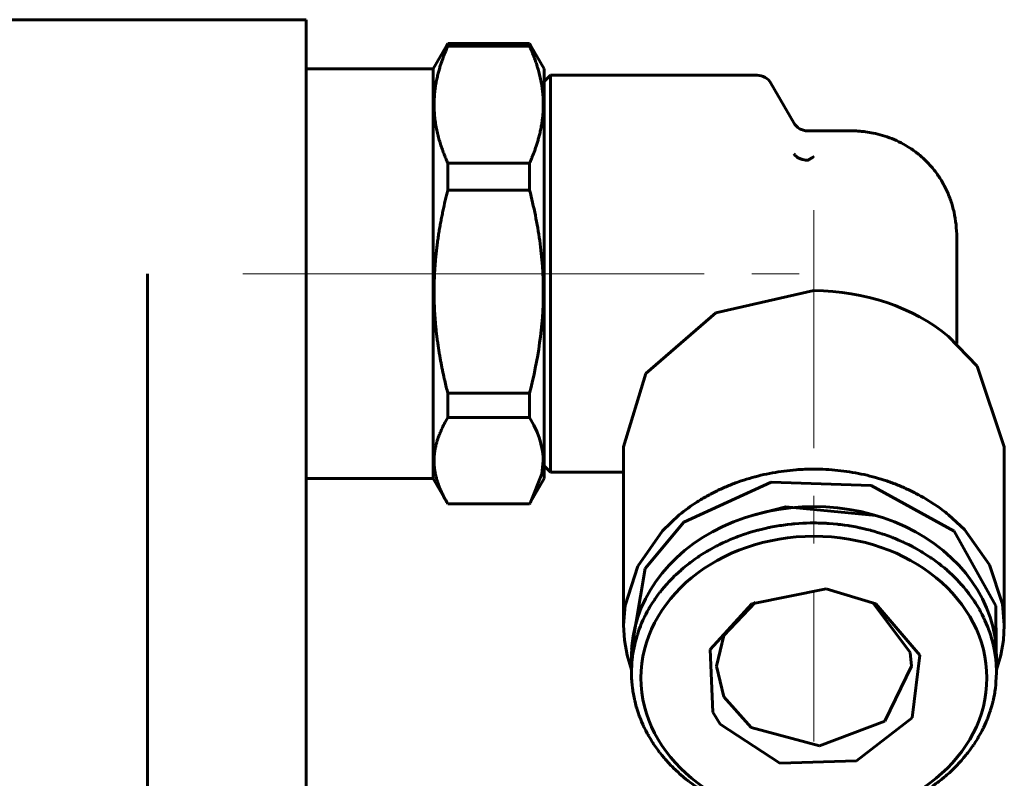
# Model space of a CAD drawing. Header units: millimetres. Extents: x -66 to 68, y -119 to 119.
# Tile 6 of 14: x 28 to 59, y 24 to 48. Entities that reach past the tile are written whole.
import ezdxf

# ---------------------------------------------------------------- set-up
doc = ezdxf.new("R2010")
doc.units = ezdxf.units.MM
doc.linetypes.add('K5LT_AXLED', pattern=[12, 7.5, -1.5, 1.5, -1.5])
doc.linetypes.add('K5LT_BASIC', pattern=[0])
doc.layers.add('Системный слой (1)', color=7, linetype='Continuous', true_color=0x6c6c6c)

# ---------------------------------------------------------------- blocks, each defined once
blk = doc.blocks.new('U0')
at = {"layer": 'Системный слой (1)', "color": 143, "linetype": 'K5LT_BASIC', "lineweight": 60, "true_color": 0x33acca}
for p, q in [((52.112, 32.409), (51.053, 32.137)), ((54.947, 32.137), (52.112, 32.409))]:
    blk.add_line(p, q, dxfattribs=at)
blk = doc.blocks.new('U1')
at = {"layer": 'Системный слой (1)', "color": 143, "linetype": 'K5LT_BASIC', "lineweight": 60, "true_color": 0x33acca}
for p, q in [((44.172, 34.977), (44.038, 35.216)), ((44.276, 34.756), (44.172, 34.977)), ((44.32, 34.645), (44.276, 34.756)), ((44.341, 34.59), (44.32, 34.645)), ((44.35, 34.562), (44.341, 34.59)), ((44.355, 34.548), (44.35, 34.562)), ((44.375, 34.485), (44.355, 34.548)), ((44.448, 34.163), (44.375, 34.485)), ((44.466, 34.002), (44.448, 34.163)), ((44.429, 33.45), (44.471, 33.861)), ((44.47, 33.921), (44.466, 34.002)), ((44.471, 33.881), (44.47, 33.921)), ((44.471, 33.861), (44.471, 33.881)), ((44.083, 32.577), (44.429, 33.45)), ((44.038, 32.502), (44.053, 32.527)), ((44.053, 32.527), (44.068, 32.552)), ((44.068, 32.552), (44.083, 32.577))]:
    blk.add_line(p, q, dxfattribs=at)
blk = doc.blocks.new('U2')
at = {"layer": 'Системный слой (1)', "color": 143, "linetype": 'K5LT_BASIC', "lineweight": 60, "true_color": 0x33acca}
for p, q in [((51.114, 31.638), (51.229, 31.67)), ((51.229, 31.67), (51.237, 31.672)), ((51.237, 31.672), (51.251, 31.676)), ((51.251, 31.676), (51.281, 31.683)), ((51.281, 31.683), (51.34, 31.698)), ((51.34, 31.698), (51.459, 31.727)), ((51.459, 31.727), (51.576, 31.752)), ((51.576, 31.752), (51.584, 31.754)), ((51.584, 31.754), (51.599, 31.757)), ((51.599, 31.757), (51.629, 31.763)), ((51.629, 31.763), (51.689, 31.775)), ((51.689, 31.775), (51.81, 31.797)), ((51.81, 31.797), (51.929, 31.816)), ((51.929, 31.816), (51.937, 31.818)), ((51.937, 31.818), (51.952, 31.82)), ((51.952, 31.82), (51.982, 31.824)), ((51.982, 31.824), (52.044, 31.833)), ((52.044, 31.833), (52.166, 31.849)), ((52.166, 31.849), (52.286, 31.862)), ((52.286, 31.862), (52.294, 31.863)), ((52.294, 31.863), (52.309, 31.865)), ((52.309, 31.865), (52.34, 31.868)), ((52.34, 31.868), (52.401, 31.873)), ((52.401, 31.873), (52.525, 31.883)), ((52.525, 31.883), (52.646, 31.89)), ((52.646, 31.89), (52.653, 31.89)), ((52.653, 31.89), (52.669, 31.891)), ((52.669, 31.891), (52.7, 31.892)), ((52.7, 31.892), (52.761, 31.895)), ((52.761, 31.895), (52.885, 31.898)), ((52.885, 31.898), (53, 31.899)), ((53, 31.899), (53.002, 31.899)), ((53.002, 31.899), (53.004, 31.899)), ((53.004, 31.899), (53.009, 31.899)), ((53.009, 31.899), (53.018, 31.899)), ((53.018, 31.899), (53.037, 31.899)), ((53.037, 31.899), (53.074, 31.898)), ((53.074, 31.898), (53.149, 31.897)), ((53.149, 31.897), (53.299, 31.892)), ((53.299, 31.892), (53.365, 31.889)), ((53.365, 31.889), (53.373, 31.889)), ((53.373, 31.889), (53.388, 31.888)), ((53.388, 31.888), (53.419, 31.886)), ((53.419, 31.886), (53.481, 31.882)), ((53.481, 31.882), (53.605, 31.873)), ((53.605, 31.873), (53.725, 31.861)), ((53.725, 31.861), (53.732, 31.86)), ((53.732, 31.86), (53.748, 31.859)), ((53.748, 31.859), (53.778, 31.855)), ((53.778, 31.855), (53.84, 31.848)), ((53.84, 31.848), (53.962, 31.832)), ((53.962, 31.832), (54.081, 31.815)), ((54.081, 31.815), (54.089, 31.814)), ((54.089, 31.814), (54.104, 31.811)), ((54.104, 31.811), (54.135, 31.806)), ((54.135, 31.806), (54.195, 31.796)), ((54.195, 31.796), (54.317, 31.774)), ((54.317, 31.774), (54.434, 31.75)), ((54.434, 31.75), (54.441, 31.748)), ((54.441, 31.748), (54.456, 31.745)), ((54.456, 31.745), (54.486, 31.739)), ((54.486, 31.739), (54.546, 31.725)), ((54.546, 31.725), (54.665, 31.697)), ((54.665, 31.697), (54.781, 31.667)), ((54.781, 31.667), (54.788, 31.665)), ((54.788, 31.665), (54.803, 31.661)), ((54.803, 31.661), (54.832, 31.653)), ((54.832, 31.653), (54.891, 31.637)), ((50.283, 31.34), (50.338, 31.364)), ((50.338, 31.364), (50.448, 31.41)), ((50.448, 31.41), (50.558, 31.453)), ((50.558, 31.453), (50.565, 31.455)), ((50.565, 31.455), (50.579, 31.461)), ((50.579, 31.461), (50.607, 31.471)), ((50.607, 31.471), (50.663, 31.492)), ((50.663, 31.492), (50.777, 31.533)), ((50.777, 31.533), (50.889, 31.57)), ((50.889, 31.57), (50.896, 31.572)), ((50.896, 31.572), (50.911, 31.577)), ((50.911, 31.577), (50.94, 31.586)), ((50.94, 31.586), (50.998, 31.604)), ((50.998, 31.604), (51.114, 31.638)), ((54.891, 31.637), (55.008, 31.602)), ((55.008, 31.602), (55.121, 31.567)), ((55.121, 31.567), (55.128, 31.564)), ((55.128, 31.564), (55.142, 31.56)), ((55.142, 31.56), (55.171, 31.55)), ((55.171, 31.55), (55.228, 31.531)), ((55.228, 31.531), (55.342, 31.49)), ((55.342, 31.49), (55.452, 31.449)), ((55.452, 31.449), (55.459, 31.446)), ((55.459, 31.446), (55.473, 31.441)), ((55.473, 31.441), (55.501, 31.43)), ((55.501, 31.43), (55.557, 31.408)), ((55.557, 31.408), (55.667, 31.361)), ((55.667, 31.361), (55.774, 31.314)), ((49.669, 31.028), (49.72, 31.057)), ((49.72, 31.057), (49.822, 31.114)), ((49.822, 31.114), (49.924, 31.168)), ((49.924, 31.168), (49.931, 31.172)), ((49.931, 31.172), (49.944, 31.178)), ((49.944, 31.178), (49.97, 31.192)), ((49.97, 31.192), (50.023, 31.218)), ((50.023, 31.218), (50.13, 31.27)), ((50.13, 31.27), (50.235, 31.319)), ((50.235, 31.319), (50.242, 31.322)), ((50.242, 31.322), (50.256, 31.328)), ((50.256, 31.328), (50.283, 31.34)), ((55.774, 31.314), (55.781, 31.311)), ((55.781, 31.311), (55.794, 31.305)), ((55.794, 31.305), (55.821, 31.293)), ((55.821, 31.293), (55.875, 31.268)), ((55.875, 31.268), (55.982, 31.216)), ((55.982, 31.216), (56.085, 31.164)), ((56.085, 31.164), (56.091, 31.16)), ((56.091, 31.16), (56.104, 31.153)), ((56.104, 31.153), (56.13, 31.14)), ((56.13, 31.14), (56.182, 31.112)), ((56.182, 31.112), (56.284, 31.055)), ((56.284, 31.055), (56.383, 30.997)), ((49.154, 30.69), (49.246, 30.757)), ((49.246, 30.757), (49.34, 30.821)), ((49.34, 30.821), (49.345, 30.825)), ((49.345, 30.825), (49.357, 30.833)), ((49.357, 30.833), (49.381, 30.849)), ((49.381, 30.849), (49.43, 30.881)), ((49.43, 30.881), (49.528, 30.943)), ((49.528, 30.943), (49.625, 31.002)), ((49.625, 31.002), (49.631, 31.006)), ((49.631, 31.006), (49.644, 31.013)), ((49.644, 31.013), (49.669, 31.028)), ((56.383, 30.997), (56.39, 30.993)), ((56.39, 30.993), (56.402, 30.986)), ((56.402, 30.986), (56.427, 30.971)), ((56.427, 30.971), (56.476, 30.94)), ((56.476, 30.94), (56.574, 30.878)), ((56.574, 30.878), (56.669, 30.816)), ((56.669, 30.816), (56.675, 30.811)), ((56.675, 30.811), (56.686, 30.803)), ((56.686, 30.803), (56.71, 30.787)), ((56.71, 30.787), (56.757, 30.754)), ((56.757, 30.754), (56.85, 30.687)), ((48.73, 30.343), (48.813, 30.417)), ((48.813, 30.417), (48.818, 30.421)), ((48.818, 30.421), (48.828, 30.43)), ((48.828, 30.43), (48.85, 30.449)), ((48.85, 30.449), (48.893, 30.485)), ((48.893, 30.485), (48.98, 30.557)), ((48.98, 30.557), (49.068, 30.626)), ((49.068, 30.626), (49.074, 30.63)), ((49.074, 30.63), (49.085, 30.639)), ((49.085, 30.639), (49.108, 30.656)), ((49.108, 30.656), (49.154, 30.69)), ((56.85, 30.687), (56.939, 30.62)), ((56.939, 30.62), (56.945, 30.615)), ((56.945, 30.615), (56.956, 30.607)), ((56.956, 30.607), (56.979, 30.589)), ((56.979, 30.589), (57.023, 30.554)), ((57.023, 30.554), (57.111, 30.482)), ((57.111, 30.482), (57.195, 30.41)), ((48.421, 30.037), (48.496, 30.117)), ((48.496, 30.117), (48.573, 30.195)), ((48.573, 30.195), (48.578, 30.2)), ((48.578, 30.2), (48.588, 30.209)), ((48.588, 30.209), (48.608, 30.229)), ((48.608, 30.229), (48.648, 30.267)), ((48.648, 30.267), (48.73, 30.343)), ((57.195, 30.41), (57.2, 30.406)), ((57.2, 30.406), (57.211, 30.396)), ((57.211, 30.396), (57.232, 30.378)), ((57.232, 30.378), (57.273, 30.34)), ((57.273, 30.34), (57.355, 30.264)), ((57.355, 30.264), (57.433, 30.188)), ((57.433, 30.188), (57.438, 30.183)), ((57.438, 30.183), (57.448, 30.173)), ((57.448, 30.173), (57.468, 30.154)), ((57.468, 30.154), (57.506, 30.114)), ((57.506, 30.114), (57.582, 30.034)), ((48.177, 29.754), (48.211, 29.796)), ((48.211, 29.796), (48.281, 29.88)), ((48.281, 29.88), (48.352, 29.961)), ((48.352, 29.961), (48.356, 29.966)), ((48.356, 29.966), (48.365, 29.976)), ((48.365, 29.976), (48.384, 29.997)), ((48.384, 29.997), (48.421, 30.037)), ((57.582, 30.034), (57.655, 29.954)), ((57.655, 29.954), (57.659, 29.949)), ((57.659, 29.949), (57.668, 29.939)), ((57.668, 29.939), (57.686, 29.918)), ((57.686, 29.918), (57.722, 29.877)), ((57.722, 29.877), (57.791, 29.793)), ((57.791, 29.793), (57.857, 29.709)), ((47.975, 29.479), (47.99, 29.501)), ((47.99, 29.501), (48.021, 29.544)), ((48.021, 29.544), (48.084, 29.632)), ((48.084, 29.632), (48.148, 29.717)), ((48.148, 29.717), (48.152, 29.722)), ((48.152, 29.722), (48.161, 29.732)), ((48.161, 29.732), (48.177, 29.754)), ((57.857, 29.709), (57.862, 29.704)), ((57.862, 29.704), (57.87, 29.693)), ((57.87, 29.693), (57.886, 29.672)), ((57.886, 29.672), (57.918, 29.629)), ((57.918, 29.629), (57.981, 29.541)), ((57.981, 29.541), (58.041, 29.454)), ((47.749, 29.107), (47.8, 29.198)), ((47.8, 29.198), (47.803, 29.204)), ((47.803, 29.204), (47.81, 29.215)), ((47.81, 29.215), (47.823, 29.238)), ((47.823, 29.238), (47.85, 29.284)), ((47.85, 29.284), (47.906, 29.374)), ((47.906, 29.374), (47.964, 29.462)), ((47.964, 29.462), (47.968, 29.467)), ((47.968, 29.467), (47.975, 29.479)), ((58.041, 29.454), (58.045, 29.449)), ((58.045, 29.449), (58.052, 29.438)), ((58.052, 29.438), (58.067, 29.415)), ((58.067, 29.415), (58.096, 29.371)), ((58.096, 29.371), (58.152, 29.281)), ((58.152, 29.281), (58.205, 29.191)), ((58.205, 29.191), (58.208, 29.185)), ((58.208, 29.185), (58.215, 29.173)), ((58.215, 29.173), (58.228, 29.15)), ((47.612, 28.833), (47.656, 28.927)), ((47.656, 28.927), (47.659, 28.933)), ((47.659, 28.933), (47.664, 28.944)), ((47.664, 28.944), (47.676, 28.968)), ((47.676, 28.968), (47.7, 29.015)), ((47.7, 29.015), (47.749, 29.107)), ((58.228, 29.15), (58.253, 29.104)), ((58.253, 29.104), (58.302, 29.012)), ((58.302, 29.012), (58.348, 28.919)), ((58.348, 28.919), (58.351, 28.913)), ((58.351, 28.913), (58.356, 28.901)), ((58.356, 28.901), (58.368, 28.878)), ((58.368, 28.878), (58.389, 28.83)), ((47.462, 28.456), (47.496, 28.553)), ((47.496, 28.553), (47.533, 28.649)), ((47.533, 28.649), (47.536, 28.655)), ((47.536, 28.655), (47.54, 28.667)), ((47.54, 28.667), (47.55, 28.69)), ((47.55, 28.69), (47.57, 28.738)), ((47.57, 28.738), (47.612, 28.833)), ((58.389, 28.83), (58.431, 28.735)), ((58.431, 28.735), (58.47, 28.64)), ((58.47, 28.64), (58.472, 28.634)), ((58.472, 28.634), (58.477, 28.622)), ((58.477, 28.622), (58.487, 28.598)), ((58.487, 28.598), (58.505, 28.55)), ((58.505, 28.55), (58.539, 28.453)), ((47.376, 28.168), (47.403, 28.267)), ((47.403, 28.267), (47.432, 28.364)), ((47.432, 28.364), (47.434, 28.371)), ((47.434, 28.371), (47.438, 28.383)), ((47.438, 28.383), (47.446, 28.407)), ((47.446, 28.407), (47.462, 28.456)), ((58.539, 28.453), (58.571, 28.356)), ((58.571, 28.356), (58.573, 28.35)), ((58.573, 28.35), (58.576, 28.338)), ((58.576, 28.338), (58.584, 28.313)), ((58.584, 28.313), (58.598, 28.264)), ((58.598, 28.264), (58.625, 28.165)), ((47.312, 27.877), (47.331, 27.977)), ((47.331, 27.977), (47.353, 28.076)), ((47.353, 28.076), (47.354, 28.082)), ((47.354, 28.082), (47.357, 28.094)), ((47.357, 28.094), (47.363, 28.119)), ((47.363, 28.119), (47.376, 28.168)), ((58.625, 28.165), (58.649, 28.067)), ((58.649, 28.067), (58.651, 28.061)), ((58.651, 28.061), (58.653, 28.049)), ((58.653, 28.049), (58.659, 28.024)), ((58.659, 28.024), (58.67, 27.974)), ((58.67, 27.974), (58.689, 27.874)), ((47.27, 27.58), (47.281, 27.678)), ((47.281, 27.678), (47.296, 27.783)), ((47.296, 27.783), (47.297, 27.79)), ((47.297, 27.79), (47.299, 27.802)), ((47.299, 27.802), (47.303, 27.827)), ((47.303, 27.827), (47.312, 27.877)), ((58.689, 27.874), (58.705, 27.775)), ((58.705, 27.775), (58.706, 27.769)), ((58.706, 27.769), (58.708, 27.756)), ((58.708, 27.756), (58.712, 27.731)), ((58.712, 27.731), (58.719, 27.681)), ((58.719, 27.681), (58.73, 27.58)), ((47.25, 27.189), (47.262, 27.489)), ((47.262, 27.495), (47.263, 27.507)), ((47.262, 27.489), (47.262, 27.495)), ((47.263, 27.507), (47.265, 27.531)), ((47.265, 27.531), (47.27, 27.58)), ((58.73, 27.58), (58.739, 27.48)), ((58.739, 27.48), (58.739, 27.474)), ((58.739, 27.474), (58.74, 27.461)), ((58.74, 27.461), (58.742, 27.436)), ((58.742, 27.436), (58.745, 27.386)), ((58.745, 27.386), (58.749, 27.285)), ((47.251, 27.092), (47.25, 27.189)), ((47.255, 26.992), (47.251, 27.092)), ((58.75, 27.189), (58.738, 26.889)), ((58.749, 27.285), (58.75, 27.189)), ((47.258, 26.941), (47.255, 26.992)), ((47.26, 26.916), (47.258, 26.941)), ((47.261, 26.903), (47.26, 26.916)), ((47.261, 26.897), (47.261, 26.903)), ((47.27, 26.797), (47.261, 26.897)), ((47.281, 26.697), (47.27, 26.797)), ((47.288, 26.646), (47.281, 26.697)), ((58.719, 26.699), (58.704, 26.594)), ((58.73, 26.797), (58.719, 26.699)), ((58.735, 26.846), (58.73, 26.797)), ((58.737, 26.87), (58.735, 26.846)), ((58.738, 26.883), (58.737, 26.87)), ((58.738, 26.889), (58.738, 26.883)), ((47.292, 26.621), (47.288, 26.646)), ((47.294, 26.609), (47.292, 26.621)), ((47.295, 26.603), (47.294, 26.609)), ((47.311, 26.503), (47.295, 26.603)), ((47.33, 26.403), (47.311, 26.503)), ((47.341, 26.354), (47.33, 26.403)), ((58.669, 26.4), (58.647, 26.302)), ((58.688, 26.5), (58.669, 26.4)), ((58.697, 26.55), (58.688, 26.5)), ((58.701, 26.575), (58.697, 26.55)), ((58.703, 26.588), (58.701, 26.575)), ((58.704, 26.594), (58.703, 26.588)), ((47.347, 26.329), (47.341, 26.354)), ((47.349, 26.316), (47.347, 26.329)), ((47.351, 26.31), (47.349, 26.316)), ((47.375, 26.212), (47.351, 26.31)), ((47.402, 26.113), (47.375, 26.212)), ((47.416, 26.064), (47.402, 26.113)), ((58.597, 26.11), (58.568, 26.013)), ((58.624, 26.209), (58.597, 26.11)), ((58.637, 26.258), (58.624, 26.209)), ((58.643, 26.283), (58.637, 26.258)), ((58.646, 26.295), (58.643, 26.283)), ((58.647, 26.302), (58.646, 26.295)), ((47.424, 26.04), (47.416, 26.064)), ((47.427, 26.027), (47.424, 26.04)), ((47.429, 26.021), (47.427, 26.027)), ((47.461, 25.925), (47.429, 26.021)), ((47.495, 25.827), (47.461, 25.925)), ((47.513, 25.779), (47.495, 25.827)), ((47.523, 25.755), (47.513, 25.779)), ((58.504, 25.824), (58.467, 25.729)), ((58.538, 25.921), (58.504, 25.824)), ((58.554, 25.97), (58.538, 25.921)), ((58.562, 25.995), (58.554, 25.97)), ((58.566, 26.007), (58.562, 25.995)), ((58.568, 26.013), (58.566, 26.007)), ((47.528, 25.743), (47.523, 25.755)), ((47.53, 25.737), (47.528, 25.743)), ((47.569, 25.642), (47.53, 25.737)), ((47.611, 25.547), (47.569, 25.642)), ((47.632, 25.5), (47.611, 25.547)), ((47.644, 25.476), (47.632, 25.5)), ((47.649, 25.464), (47.644, 25.476)), ((47.652, 25.459), (47.649, 25.464)), ((47.698, 25.366), (47.652, 25.459)), ((58.344, 25.45), (58.341, 25.445)), ((58.388, 25.544), (58.344, 25.45)), ((58.43, 25.639), (58.388, 25.544)), ((58.45, 25.687), (58.43, 25.639)), ((58.46, 25.711), (58.45, 25.687)), ((58.464, 25.723), (58.46, 25.711)), ((58.467, 25.729), (58.464, 25.723)), ((47.747, 25.273), (47.698, 25.366)), ((47.772, 25.227), (47.747, 25.273)), ((47.785, 25.204), (47.772, 25.227)), ((47.792, 25.193), (47.785, 25.204)), ((47.795, 25.187), (47.792, 25.193)), ((47.848, 25.097), (47.795, 25.187)), ((58.177, 25.139), (58.15, 25.094)), ((58.19, 25.162), (58.177, 25.139)), ((58.197, 25.173), (58.19, 25.162)), ((58.2, 25.179), (58.197, 25.173)), ((58.251, 25.27), (58.2, 25.179)), ((58.3, 25.363), (58.251, 25.27)), ((58.324, 25.409), (58.3, 25.363)), ((58.336, 25.433), (58.324, 25.409)), ((58.341, 25.445), (58.336, 25.433)), ((47.904, 25.007), (47.848, 25.097)), ((47.933, 24.962), (47.904, 25.007)), ((47.948, 24.94), (47.933, 24.962)), ((47.955, 24.929), (47.948, 24.94)), ((47.959, 24.923), (47.955, 24.929)), ((48.019, 24.836), (47.959, 24.923)), ((48.082, 24.749), (48.019, 24.836)), ((57.979, 24.833), (57.916, 24.746)), ((58.01, 24.877), (57.979, 24.833)), ((58.025, 24.899), (58.01, 24.877)), ((58.032, 24.91), (58.025, 24.899)), ((58.036, 24.915), (58.032, 24.91)), ((58.094, 25.004), (58.036, 24.915)), ((58.15, 25.094), (58.094, 25.004)), ((48.114, 24.706), (48.082, 24.749)), ((48.13, 24.684), (48.114, 24.706)), ((48.138, 24.674), (48.13, 24.684)), ((48.143, 24.668), (48.138, 24.674)), ((48.209, 24.584), (48.143, 24.668)), ((48.278, 24.501), (48.209, 24.584)), ((57.789, 24.581), (57.719, 24.498)), ((57.823, 24.624), (57.789, 24.581)), ((57.839, 24.645), (57.823, 24.624)), ((57.848, 24.656), (57.839, 24.645)), ((57.852, 24.661), (57.848, 24.656)), ((57.916, 24.746), (57.852, 24.661)), ((48.314, 24.459), (48.278, 24.501)), ((48.332, 24.439), (48.314, 24.459)), ((48.341, 24.428), (48.332, 24.439)), ((48.345, 24.423), (48.341, 24.428)), ((48.418, 24.343), (48.345, 24.423)), ((48.494, 24.263), (48.418, 24.343)), ((48.532, 24.224), (48.494, 24.263)), ((48.552, 24.204), (48.532, 24.224)), ((57.504, 24.26), (57.427, 24.183)), ((57.579, 24.34), (57.504, 24.26)), ((57.616, 24.381), (57.579, 24.34)), ((57.635, 24.401), (57.616, 24.381)), ((57.644, 24.411), (57.635, 24.401)), ((57.648, 24.416), (57.644, 24.411)), ((57.719, 24.498), (57.648, 24.416)), ((48.562, 24.194), (48.552, 24.204)), ((48.567, 24.189), (48.562, 24.194)), ((48.645, 24.113), (48.567, 24.189)), ((48.727, 24.037), (48.645, 24.113)), ((48.768, 24), (48.727, 24.037)), ((48.789, 23.981), (48.768, 24)), ((48.8, 23.972), (48.789, 23.981)), ((48.805, 23.967), (48.8, 23.972)), ((48.889, 23.895), (48.805, 23.967)), ((48.977, 23.823), (48.889, 23.895)), ((57.15, 23.929), (57.107, 23.892)), ((57.172, 23.947), (57.15, 23.929)), ((57.182, 23.956), (57.172, 23.947)), ((57.187, 23.961), (57.182, 23.956)), ((57.27, 24.034), (57.187, 23.961)), ((57.352, 24.11), (57.27, 24.034)), ((57.392, 24.149), (57.352, 24.11)), ((57.412, 24.168), (57.392, 24.149)), ((57.422, 24.178), (57.412, 24.168)), ((57.427, 24.183), (57.422, 24.178)), ((49.021, 23.788), (48.977, 23.823)), ((49.044, 23.771), (49.021, 23.788)), ((49.055, 23.762), (49.044, 23.771)), ((49.061, 23.758), (49.055, 23.762)), ((49.15, 23.69), (49.061, 23.758)), ((49.243, 23.623), (49.15, 23.69)), ((49.29, 23.59), (49.243, 23.623)), ((49.314, 23.574), (49.29, 23.59)), ((56.754, 23.621), (56.66, 23.556)), ((56.846, 23.688), (56.754, 23.621)), ((56.892, 23.722), (56.846, 23.688)), ((56.915, 23.739), (56.892, 23.722)), ((56.926, 23.747), (56.915, 23.739)), ((56.932, 23.752), (56.926, 23.747)), ((57.02, 23.821), (56.932, 23.752)), ((57.107, 23.892), (57.02, 23.821)), ((49.325, 23.566), (49.314, 23.574)), ((49.331, 23.562), (49.325, 23.566)), ((49.426, 23.499), (49.331, 23.562)), ((49.524, 23.437), (49.426, 23.499)), ((49.573, 23.407), (49.524, 23.437)), ((49.598, 23.391), (49.573, 23.407)), ((49.61, 23.384), (49.598, 23.391)), ((49.617, 23.38), (49.61, 23.384)), ((49.716, 23.323), (49.617, 23.38)), ((49.818, 23.266), (49.716, 23.323)), ((56.28, 23.32), (56.178, 23.263)), ((56.331, 23.349), (56.28, 23.32)), ((56.356, 23.364), (56.331, 23.349)), ((56.369, 23.371), (56.356, 23.364)), ((56.375, 23.375), (56.369, 23.371)), ((56.472, 23.434), (56.375, 23.375)), ((56.57, 23.497), (56.472, 23.434)), ((56.619, 23.528), (56.57, 23.497)), ((56.643, 23.544), (56.619, 23.528)), ((56.655, 23.552), (56.643, 23.544)), ((56.66, 23.556), (56.655, 23.552)), ((49.87, 23.238), (49.818, 23.266)), ((49.896, 23.224), (49.87, 23.238)), ((49.909, 23.217), (49.896, 23.224)), ((49.915, 23.214), (49.909, 23.217)), ((50.018, 23.161), (49.915, 23.214)), ((50.125, 23.11), (50.018, 23.161)), ((50.179, 23.084), (50.125, 23.11)), ((50.206, 23.072), (50.179, 23.084)), ((50.219, 23.066), (50.206, 23.072)), ((50.226, 23.063), (50.219, 23.066)), ((50.333, 23.016), (50.226, 23.063)), ((50.443, 22.97), (50.333, 23.016)), ((50.499, 22.947), (50.443, 22.97)), ((55.552, 22.968), (55.442, 22.925)), ((55.662, 23.014), (55.552, 22.968)), ((55.717, 23.038), (55.662, 23.014)), ((55.744, 23.05), (55.717, 23.038)), ((55.758, 23.056), (55.744, 23.05)), ((55.765, 23.059), (55.758, 23.056)), ((55.87, 23.107), (55.765, 23.059)), ((55.977, 23.159), (55.87, 23.107)), ((56.03, 23.185), (55.977, 23.159)), ((56.056, 23.199), (56.03, 23.185)), ((56.069, 23.206), (56.056, 23.199)), ((56.076, 23.209), (56.069, 23.206)), ((56.178, 23.263), (56.076, 23.209)), ((50.527, 22.936), (50.499, 22.947)), ((50.541, 22.931), (50.527, 22.936)), ((50.548, 22.928), (50.541, 22.931)), ((50.658, 22.887), (50.548, 22.928)), ((50.772, 22.847), (50.658, 22.887)), ((50.829, 22.827), (50.772, 22.847)), ((50.858, 22.818), (50.829, 22.827)), ((50.872, 22.813), (50.858, 22.818)), ((50.879, 22.811), (50.872, 22.813)), ((50.992, 22.775), (50.879, 22.811)), ((51.109, 22.741), (50.992, 22.775)), ((51.168, 22.724), (51.109, 22.741)), ((51.197, 22.716), (51.168, 22.724)), ((51.212, 22.712), (51.197, 22.716)), ((51.219, 22.71), (51.212, 22.712)), ((51.335, 22.68), (51.219, 22.71)), ((51.454, 22.652), (51.335, 22.68)), ((54.66, 22.679), (54.541, 22.651)), ((54.719, 22.694), (54.66, 22.679)), ((54.749, 22.702), (54.719, 22.694)), ((54.763, 22.705), (54.749, 22.702)), ((54.771, 22.707), (54.763, 22.705)), ((54.886, 22.739), (54.771, 22.707)), ((55.002, 22.773), (54.886, 22.739)), ((55.06, 22.791), (55.002, 22.773)), ((55.089, 22.8), (55.06, 22.791)), ((55.104, 22.805), (55.089, 22.8)), ((55.111, 22.807), (55.104, 22.805)), ((55.223, 22.845), (55.111, 22.807)), ((55.337, 22.885), (55.223, 22.845)), ((55.393, 22.906), (55.337, 22.885)), ((55.421, 22.917), (55.393, 22.906)), ((55.435, 22.922), (55.421, 22.917)), ((55.442, 22.925), (55.435, 22.922)), ((51.514, 22.639), (51.454, 22.652)), ((51.544, 22.632), (51.514, 22.639)), ((51.559, 22.629), (51.544, 22.632)), ((51.566, 22.627), (51.559, 22.629)), ((51.683, 22.604), (51.566, 22.627)), ((51.805, 22.581), (51.683, 22.604)), ((51.865, 22.571), (51.805, 22.581)), ((51.896, 22.566), (51.865, 22.571)), ((51.911, 22.564), (51.896, 22.566)), ((51.919, 22.563), (51.911, 22.564)), ((52.038, 22.545), (51.919, 22.563)), ((52.16, 22.529), (52.038, 22.545)), ((52.222, 22.522), (52.16, 22.529)), ((52.252, 22.519), (52.222, 22.522)), ((52.268, 22.517), (52.252, 22.519)), ((52.275, 22.516), (52.268, 22.517)), ((52.395, 22.505), (52.275, 22.516)), ((52.519, 22.495), (52.395, 22.505)), ((52.581, 22.491), (52.519, 22.495)), ((52.612, 22.489), (52.581, 22.491)), ((52.627, 22.488), (52.612, 22.489)), ((52.635, 22.488), (52.627, 22.488)), ((53, 22.479), (52.635, 22.488)), ((53.115, 22.479), (53, 22.479)), ((53.239, 22.483), (53.115, 22.479)), ((53.3, 22.485), (53.239, 22.483)), ((53.331, 22.486), (53.3, 22.485)), ((53.347, 22.487), (53.331, 22.486)), ((53.354, 22.488), (53.347, 22.487)), ((53.475, 22.495), (53.354, 22.488)), ((53.599, 22.504), (53.475, 22.495)), ((53.66, 22.51), (53.599, 22.504)), ((53.691, 22.513), (53.66, 22.51)), ((53.706, 22.514), (53.691, 22.513)), ((53.714, 22.515), (53.706, 22.514)), ((53.834, 22.528), (53.714, 22.515)), ((53.956, 22.544), (53.834, 22.528)), ((54.018, 22.553), (53.956, 22.544)), ((54.048, 22.557), (54.018, 22.553)), ((54.063, 22.56), (54.048, 22.557)), ((54.071, 22.561), (54.063, 22.56)), ((54.19, 22.58), (54.071, 22.561)), ((54.311, 22.603), (54.19, 22.58)), ((54.371, 22.614), (54.311, 22.603)), ((54.401, 22.621), (54.371, 22.614)), ((54.416, 22.624), (54.401, 22.621)), ((54.424, 22.625), (54.416, 22.624)), ((54.541, 22.651), (54.424, 22.625))]:
    blk.add_line(p, q, dxfattribs=at)
blk = doc.blocks.new('U3')
at = {"layer": 'Системный слой (1)', "color": 143, "linetype": 'K5LT_BASIC', "lineweight": 60, "true_color": 0x33acca}
for p, q in [((48.223, 31.654), (48.757, 32.155)), ((57.243, 32.155), (57.743, 31.69)), ((47.446, 30.54), (48.223, 31.654)), ((57.743, 31.69), (58.533, 30.582)), ((47.048, 29.299), (47.446, 30.54)), ((58.533, 30.582), (58.945, 29.344)), ((47, 28.68), (47.048, 29.299)), ((58.945, 29.344), (59, 28.68)), ((47.028, 28.206), (47, 28.68)), ((59, 28.68), (58.972, 28.206)), ((47.112, 27.737), (47.028, 28.206)), ((58.972, 28.206), (58.888, 27.737)), ((47.25, 27.276), (47.112, 27.737)), ((58.888, 27.737), (58.75, 27.276))]:
    blk.add_line(p, q, dxfattribs=at)
blk = doc.blocks.new('U4')
at = {"layer": 'Системный слой (1)', "color": 143, "linetype": 'K5LT_BASIC', "lineweight": 60, "true_color": 0x33acca}
for p, q in [((50.159, 28.353), (51.159, 29.406)), ((54.841, 29.406), (56.029, 27.821)), ((56.029, 27.821), (56.075, 27.389)), ((56.075, 27.389), (55.237, 25.661)), ((51.023, 25.46), (50.159, 26.425)), ((53.179, 24.875), (51.023, 25.46)), ((55.237, 25.661), (53.179, 24.875))]:
    blk.add_line(p, q, dxfattribs=at)
blk = doc.blocks.new('U5')
at = {"layer": 'Системный слой (1)', "color": 143, "linetype": 'K5LT_BASIC', "lineweight": 60, "true_color": 0x33acca}
for p, q in [((53, 39.216), (49.908, 38.513)), ((49.908, 38.513), (47.7, 36.605)), ((58.142, 36.834), (57.243, 37.776)), ((59, 34.301), (58.142, 36.834)), ((47.7, 36.605), (47, 34.301))]:
    blk.add_line(p, q, dxfattribs=at)
blk = doc.blocks.new('U6')
at = {"layer": 'Системный слой (1)', "color": 143, "linetype": 'K5LT_BASIC', "lineweight": 60, "true_color": 0x33acca}
for p, q in [((49.925, 27.389), (50.159, 28.353)), ((50.159, 26.425), (49.925, 27.389))]:
    blk.add_line(p, q, dxfattribs=at)
blk = doc.blocks.new('U7')
at = {"layer": 'Системный слой (1)', "color": 143, "linetype": 'K5LT_BASIC', "lineweight": 60, "true_color": 0x33acca}
for p, q in [((41.375, 35.066), (41.368, 35.053)), ((41.379, 35.072), (41.375, 35.066)), ((41.38, 35.075), (41.379, 35.072)), ((41.462, 35.216), (41.38, 35.075)), ((41.228, 34.765), (41.216, 34.737)), ((41.234, 34.779), (41.228, 34.765)), ((41.237, 34.786), (41.234, 34.779)), ((41.238, 34.79), (41.237, 34.786)), ((41.239, 34.791), (41.238, 34.79)), ((41.247, 34.809), (41.239, 34.791)), ((41.26, 34.838), (41.247, 34.809)), ((41.266, 34.852), (41.26, 34.838)), ((41.27, 34.859), (41.266, 34.852)), ((41.271, 34.862), (41.27, 34.859)), ((41.272, 34.864), (41.271, 34.862)), ((41.289, 34.899), (41.272, 34.864)), ((41.298, 34.918), (41.289, 34.899)), ((41.303, 34.928), (41.298, 34.918)), ((41.305, 34.933), (41.303, 34.928)), ((41.307, 34.935), (41.305, 34.933)), ((41.328, 34.978), (41.307, 34.935)), ((41.355, 35.028), (41.328, 34.978)), ((41.368, 35.053), (41.355, 35.028)), ((41.119, 34.466), (41.111, 34.437)), ((41.124, 34.481), (41.119, 34.466)), ((41.126, 34.488), (41.124, 34.481)), ((41.127, 34.491), (41.126, 34.488)), ((41.128, 34.493), (41.127, 34.491)), ((41.134, 34.513), (41.128, 34.493)), ((41.143, 34.542), (41.134, 34.513)), ((41.148, 34.557), (41.143, 34.542)), ((41.15, 34.564), (41.148, 34.557)), ((41.152, 34.568), (41.15, 34.564)), ((41.159, 34.588), (41.152, 34.569)), ((41.152, 34.569), (41.152, 34.568)), ((41.169, 34.617), (41.159, 34.588)), ((41.174, 34.632), (41.169, 34.617)), ((41.177, 34.639), (41.174, 34.632)), ((41.178, 34.642), (41.177, 34.639)), ((41.179, 34.644), (41.178, 34.642)), ((41.186, 34.663), (41.179, 34.644)), ((41.197, 34.692), (41.186, 34.663)), ((41.203, 34.706), (41.197, 34.692)), ((41.206, 34.713), (41.203, 34.706)), ((41.207, 34.716), (41.206, 34.713)), ((41.208, 34.718), (41.207, 34.716)), ((41.216, 34.737), (41.208, 34.718)), ((41.05, 34.151), (41.046, 34.12)), ((41.052, 34.166), (41.05, 34.151)), ((41.053, 34.173), (41.052, 34.166)), ((41.054, 34.177), (41.053, 34.173)), ((41.058, 34.201), (41.054, 34.179)), ((41.054, 34.179), (41.054, 34.177)), ((41.063, 34.231), (41.058, 34.201)), ((41.066, 34.246), (41.063, 34.231)), ((41.067, 34.254), (41.066, 34.246)), ((41.068, 34.257), (41.067, 34.254)), ((41.073, 34.28), (41.068, 34.259)), ((41.068, 34.259), (41.068, 34.257)), ((41.079, 34.31), (41.073, 34.28)), ((41.083, 34.325), (41.079, 34.31)), ((41.084, 34.333), (41.083, 34.325)), ((41.085, 34.336), (41.084, 34.333)), ((41.086, 34.338), (41.085, 34.336)), ((41.091, 34.359), (41.086, 34.338)), ((41.098, 34.389), (41.091, 34.359)), ((41.102, 34.404), (41.098, 34.389)), ((41.104, 34.411), (41.102, 34.404)), ((41.105, 34.415), (41.104, 34.411)), ((41.111, 34.437), (41.105, 34.416)), ((41.105, 34.416), (41.105, 34.415)), ((41.03, 33.921), (41.029, 33.906)), ((41.029, 33.906), (41.029, 33.876)), ((41.029, 33.876), (41.029, 33.859)), ((41.029, 33.859), (41.029, 33.858)), ((41.029, 33.858), (41.029, 33.855)), ((41.029, 33.855), (41.029, 33.852)), ((41.029, 33.852), (41.029, 33.851)), ((41.029, 33.851), (41.029, 33.849)), ((41.029, 33.849), (41.029, 33.844)), ((41.029, 33.844), (41.029, 33.835)), ((41.029, 33.835), (41.029, 33.816)), ((41.031, 33.957), (41.03, 33.934)), ((41.03, 33.934), (41.03, 33.933)), ((41.03, 33.933), (41.03, 33.929)), ((41.03, 33.929), (41.03, 33.921)), ((41.033, 33.988), (41.031, 33.957)), ((41.034, 34.003), (41.033, 33.988)), ((41.035, 34.011), (41.034, 34.003)), ((41.037, 34.039), (41.035, 34.017)), ((41.035, 34.017), (41.035, 34.015)), ((41.035, 34.015), (41.035, 34.011)), ((41.04, 34.069), (41.037, 34.039)), ((41.042, 34.085), (41.04, 34.069)), ((41.043, 34.096), (41.042, 34.092)), ((41.042, 34.092), (41.042, 34.085)), ((41.046, 34.12), (41.043, 34.098)), ((41.043, 34.098), (41.043, 34.096)), ((41.029, 33.816), (41.03, 33.779)), ((41.03, 33.779), (41.031, 33.77)), ((41.031, 33.77), (41.031, 33.768)), ((41.031, 33.768), (41.031, 33.765)), ((41.031, 33.765), (41.031, 33.757)), ((41.031, 33.757), (41.032, 33.742)), ((41.032, 33.742), (41.034, 33.711)), ((41.034, 33.711), (41.036, 33.689)), ((41.036, 33.689), (41.036, 33.688)), ((41.036, 33.688), (41.036, 33.684)), ((41.036, 33.684), (41.037, 33.676)), ((41.037, 33.676), (41.039, 33.661)), ((41.039, 33.661), (41.042, 33.631)), ((41.042, 33.631), (41.044, 33.609)), ((41.044, 33.609), (41.045, 33.607)), ((41.045, 33.607), (41.045, 33.604)), ((41.045, 33.604), (41.046, 33.596)), ((41.046, 33.596), (41.048, 33.581)), ((41.048, 33.581), (41.052, 33.551)), ((41.052, 33.551), (41.056, 33.53)), ((41.056, 33.53), (41.056, 33.528)), ((41.056, 33.528), (41.057, 33.525)), ((41.057, 33.525), (41.058, 33.517)), ((41.058, 33.517), (41.06, 33.502)), ((41.06, 33.502), (41.066, 33.473)), ((41.066, 33.473), (41.07, 33.452)), ((41.07, 33.452), (41.07, 33.451)), ((41.07, 33.451), (41.071, 33.447)), ((41.071, 33.447), (41.072, 33.44)), ((41.072, 33.44), (41.075, 33.425)), ((41.075, 33.425), (41.082, 33.396)), ((41.082, 33.396), (41.086, 33.377)), ((41.086, 33.377), (41.087, 33.375)), ((41.087, 33.375), (41.088, 33.371)), ((41.088, 33.371), (41.089, 33.364)), ((41.089, 33.364), (41.093, 33.35)), ((41.093, 33.35), (41.1, 33.321)), ((41.1, 33.321), (41.105, 33.302)), ((41.105, 33.302), (41.106, 33.301)), ((41.106, 33.301), (41.107, 33.297)), ((41.107, 33.297), (41.108, 33.29)), ((41.108, 33.29), (41.112, 33.276)), ((41.112, 33.276), (41.12, 33.248)), ((41.12, 33.248), (41.126, 33.231)), ((41.126, 33.231), (41.126, 33.23)), ((41.126, 33.23), (41.127, 33.226)), ((41.127, 33.226), (41.129, 33.22)), ((41.129, 33.22), (41.133, 33.206)), ((41.133, 33.206), (41.142, 33.179)), ((41.142, 33.179), (41.148, 33.163)), ((41.148, 33.163), (41.148, 33.161)), ((41.148, 33.161), (41.149, 33.158)), ((41.149, 33.158), (41.151, 33.151)), ((41.151, 33.151), (41.156, 33.138)), ((41.156, 33.138), (41.165, 33.112)), ((41.165, 33.112), (41.17, 33.098)), ((41.17, 33.098), (41.171, 33.096)), ((41.171, 33.096), (41.172, 33.093)), ((41.172, 33.093), (41.174, 33.087)), ((41.174, 33.087), (41.179, 33.074)), ((41.179, 33.074), (41.189, 33.049)), ((41.189, 33.049), (41.194, 33.035)), ((41.194, 33.035), (41.195, 33.033)), ((41.195, 33.033), (41.196, 33.03)), ((41.196, 33.03), (41.198, 33.024)), ((41.198, 33.024), (41.203, 33.012)), ((41.203, 33.012), (41.213, 32.988)), ((41.213, 32.988), (41.218, 32.976)), ((41.218, 32.976), (41.219, 32.974)), ((41.219, 32.974), (41.22, 32.972)), ((41.22, 32.972), (41.222, 32.966)), ((41.222, 32.966), (41.227, 32.954)), ((41.227, 32.954), (41.237, 32.931)), ((41.237, 32.931), (41.242, 32.92)), ((41.242, 32.92), (41.243, 32.918)), ((41.243, 32.918), (41.244, 32.915)), ((41.244, 32.915), (41.247, 32.91)), ((41.247, 32.91), (41.252, 32.899)), ((41.252, 32.899), (41.262, 32.876)), ((41.262, 32.876), (41.266, 32.867)), ((41.266, 32.867), (41.267, 32.865)), ((41.267, 32.865), (41.268, 32.862)), ((41.268, 32.862), (41.271, 32.857)), ((41.271, 32.857), (41.276, 32.846)), ((41.276, 32.846), (41.286, 32.824)), ((41.286, 32.824), (41.291, 32.814)), ((41.291, 32.814), (41.292, 32.813)), ((41.292, 32.813), (41.293, 32.81)), ((41.293, 32.81), (41.296, 32.805)), ((41.296, 32.805), (41.301, 32.794)), ((41.301, 32.794), (41.312, 32.773)), ((41.312, 32.773), (41.316, 32.765)), ((41.316, 32.765), (41.316, 32.763)), ((41.316, 32.763), (41.318, 32.761)), ((41.318, 32.761), (41.32, 32.756)), ((41.32, 32.756), (41.326, 32.745)), ((41.326, 32.745), (41.336, 32.725)), ((41.336, 32.725), (41.34, 32.717)), ((41.34, 32.717), (41.341, 32.716)), ((41.341, 32.716), (41.342, 32.713)), ((41.342, 32.713), (41.345, 32.708)), ((41.345, 32.708), (41.35, 32.698)), ((41.35, 32.698), (41.361, 32.678)), ((41.361, 32.678), (41.365, 32.671)), ((41.365, 32.671), (41.366, 32.669)), ((41.366, 32.669), (41.368, 32.666)), ((41.368, 32.666), (41.371, 32.659)), ((41.371, 32.659), (41.379, 32.645)), ((41.379, 32.645), (41.394, 32.618)), ((41.394, 32.618), (41.417, 32.578)), ((41.417, 32.578), (41.432, 32.552)), ((41.432, 32.552), (41.447, 32.527)), ((41.447, 32.527), (41.462, 32.502))]:
    blk.add_line(p, q, dxfattribs=at)
blk = doc.blocks.new('U8')
at = {"layer": 'Системный слой (1)', "color": 143, "linetype": 'K5LT_BASIC', "lineweight": 60, "true_color": 0x33acca}
for p, q in [((51.048, 29.347), (53.388, 29.825)), ((53.388, 29.825), (54.952, 29.347)), ((49.727, 27.909), (51.048, 29.347)), ((54.952, 29.347), (56.338, 27.73)), ((49.813, 25.935), (49.727, 27.909)), ((56.338, 27.73), (56.093, 25.765)), ((50.042, 25.562), (49.813, 25.935)), ((56.093, 25.765), (54.337, 24.411)), ((51.928, 24.33), (50.042, 25.562)), ((54.337, 24.411), (51.928, 24.33))]:
    blk.add_line(p, q, dxfattribs=at)
blk = doc.blocks.new('U9')
at = {"layer": 'Системный слой (1)', "color": 143, "linetype": 'K5LT_BASIC', "lineweight": 60, "true_color": 0x33acca}
for p, q in [((48.899, 31.925), (51.651, 33.186)), ((51.651, 33.186), (54.803, 33.081)), ((54.803, 33.081), (57.421, 31.641)), ((47.686, 30.469), (48.899, 31.925)), ((57.421, 31.641), (58.732, 29.291)), ((47.255, 27.91), (47.686, 30.469)), ((58.732, 29.291), (58.745, 27.91))]:
    blk.add_line(p, q, dxfattribs=at)

msp = doc.modelspace()

# ---------------------------------------------------------------- linework, layer by layer
at = {"layer": 'Системный слой (1)', "color": 143, "linetype": 'K5LT_BASIC', "lineweight": 60, "true_color": 0x33acca}
for p, q in [((27, 47.75), (37, 47.75)), ((37, 47.75), (37, 36.006)), ((41, 46.2), (41.417, 46.923)), ((41.462, 46.916), (41.462, 46.998)), ((41.462, 46.998), (44.038, 46.998)), ((44.038, 46.916), (41.462, 46.916)), ((44.038, 46.916), (44.038, 46.998)), ((44.5, 46.2), (44.082, 46.924)), ((41, 46.2), (37, 46.2)), ((41, 33.3), (41, 46.2)), ((44.5, 33.3), (44.5, 46.2)), ((44.5, 45.8), (44.7, 46)), ((44.7, 46), (51.211, 46)), ((44.7, 46), (44.7, 44.144)), ((52.366, 44.5), (51.644, 45.75)), ((44.7, 44.144), (44.7, 33.5)), ((54.147, 44.25), (52.799, 44.25)), ((54.147, 44.25), (54.147, 44.25)), ((54.147, 44.25), (54.147, 44.25)), ((41.462, 43.233), (44.038, 43.233)), ((41.462, 42.383), (41.462, 43.233)), ((44.038, 42.383), (44.038, 43.233)), ((44.038, 42.383), (41.462, 42.383)), ((57.5, 40.897), (57.5, 37.552)), ((32, 39.75), (32, 6.5)), ((37, 36.006), (37, 11.848)), ((41.462, 35.216), (41.462, 35.984)), ((41.462, 35.984), (44.038, 35.984)), ((44.038, 35.216), (44.038, 35.984)), ((44.038, 35.216), (41.462, 35.216)), ((47, 28.68), (47, 34.301)), ((59, 28.68), (59, 34.301)), ((44.5, 33.7), (44.7, 33.5)), ((41, 33.3), (37, 33.3)), ((41, 33.3), (41.417, 32.577)), ((44.5, 33.3), (44.082, 32.576)), ((44.7, 33.5), (47, 33.5)), ((41.462, 32.502), (44.038, 32.502)), ((47.25, 27.189), (47.25, 27.705)), ((58.75, 27.189), (58.75, 27.705))]:
    msp.add_line(p, q, dxfattribs=at)
at = {"layer": 'Системный слой (1)', "color": 30, "linetype": 'K5LT_AXLED', "lineweight": 18, "true_color": 0xff8000}
for p, q in [((53, 41.75), (53, 25.017)), ((35, 39.75), (43.462, 39.75)), ((42.038, 39.75), (53.211, 39.75))]:
    msp.add_line(p, q, dxfattribs=at)
at = {"layer": 'Системный слой (1)', "color": 143, "linetype": 'K5LT_BASIC', "lineweight": 60, "true_color": 0x33acca}
for centre, start, end in [((51.211, 45.5), 29.9999, 90), ((52.799, 44.75), 210, 270)]:
    msp.add_arc(centre, 0.5, start, end, dxfattribs=at)
for centre, major_axis, start_param, end_param in [((53, 34.301), (6, 0), 0.785398, 1.570796), ((53, 27.705), (5.75, 0), 0, 3.141593)]:
    msp.add_ellipse(centre, major_axis=major_axis, ratio=0.819152, start_param=start_param, end_param=end_param, dxfattribs=at)
msp.add_ellipse((53, 27.017), major_axis=(5.45, 0), ratio=0.819152, dxfattribs=at)
for points, knots in [([(41.462, 46.916), (41.442, 46.873), (41.417, 46.814), (41.379, 46.724), (41.347, 46.643), (41.309, 46.542), (41.278, 46.455), (41.252, 46.381), (41.233, 46.322), (41.214, 46.261), (41.195, 46.197), (41.176, 46.13), (41.158, 46.061), (41.14, 45.99), (41.123, 45.916), (41.107, 45.839), (41.091, 45.759), (41.075, 45.665), (41.06, 45.558), (41.046, 45.436), (41.037, 45.322), (41.031, 45.216), (41.029, 45.136), (41.029, 45.07), (41.029, 45.004), (41.032, 44.918), (41.037, 44.817), (41.046, 44.717), (41.057, 44.616), (41.07, 44.517), (41.086, 44.419), (41.104, 44.322), (41.124, 44.227), (41.146, 44.135), (41.169, 44.045), (41.194, 43.957), (41.219, 43.87), (41.246, 43.786), (41.275, 43.703), (41.304, 43.621), (41.333, 43.542), (41.364, 43.463), (41.406, 43.36), (41.439, 43.283), (41.462, 43.233)], [0, 0, 0, 0, 0.036138, 0.048771, 0.074947, 0.102648, 0.131665, 0.146998, 0.163188, 0.179718, 0.197179, 0.215248, 0.234185, 0.253371, 0.273443, 0.294137, 0.315901, 0.33817, 0.369937, 0.402622, 0.436148, 0.46201, 0.488252, 0.499994, 0.514968, 0.541883, 0.568993, 0.596101, 0.623058, 0.649907, 0.676392, 0.702555, 0.728034, 0.753135, 0.777472, 0.801454, 0.824859, 0.848073, 0.870708, 0.892979, 0.914789, 0.936467, 0.957822, 1, 1, 1, 1]), ([(44.038, 43.233), (44.058, 43.276), (44.083, 43.335), (44.121, 43.426), (44.153, 43.507), (44.192, 43.608), (44.223, 43.696), (44.248, 43.77), (44.267, 43.828), (44.286, 43.89), (44.305, 43.954), (44.324, 44.021), (44.343, 44.09), (44.36, 44.161), (44.378, 44.235), (44.394, 44.313), (44.409, 44.393), (44.425, 44.486), (44.441, 44.595), (44.455, 44.716), (44.464, 44.831), (44.469, 44.936), (44.471, 45.015), (44.471, 45.08), (44.471, 45.137), (44.469, 45.19), (44.467, 45.257), (44.462, 45.335), (44.454, 45.435), (44.445, 45.519), (44.436, 45.585), (44.427, 45.651), (44.413, 45.733), (44.395, 45.83), (44.375, 45.924), (44.354, 46.016), (44.33, 46.106), (44.306, 46.194), (44.28, 46.281), (44.253, 46.365), (44.225, 46.448), (44.196, 46.529), (44.166, 46.608), (44.125, 46.712), (44.083, 46.815), (44.049, 46.891), (44.038, 46.916)], [0, 0, 0, 0, 0.036243, 0.048913, 0.075166, 0.102949, 0.132049, 0.147424, 0.163652, 0.18022, 0.197713, 0.215813, 0.234776, 0.253989, 0.274084, 0.2948, 0.31658, 0.338862, 0.370649, 0.403943, 0.436911, 0.46279, 0.489047, 0.499994, 0.515779, 0.534262, 0.542709, 0.569824, 0.59693, 0.623877, 0.637062, 0.650717, 0.677184, 0.703322, 0.728766, 0.753827, 0.778114, 0.802041, 0.825388, 0.848544, 0.87112, 0.893326, 0.915067, 0.936676, 0.979065, 1, 1, 1, 1]), ([(57.5, 40.897), (57.5, 41.03), (57.493, 41.166), (57.464, 41.43), (57.443, 41.559), (57.387, 41.811), (57.353, 41.934), (57.27, 42.173), (57.223, 42.289), (57.117, 42.511), (57.059, 42.618), (56.931, 42.823), (56.862, 42.921), (56.716, 43.106), (56.639, 43.194), (56.476, 43.359), (56.391, 43.436), (56.216, 43.579), (56.125, 43.645), (55.941, 43.766), (55.846, 43.821), (55.652, 43.921), (55.555, 43.965), (55.358, 44.044), (55.258, 44.078), (55.062, 44.136), (54.964, 44.16), (54.787, 44.196), (54.708, 44.209), (54.573, 44.226), (54.517, 44.232), (54.406, 44.242), (54.351, 44.245), (54.246, 44.249), (54.196, 44.25), (54.147, 44.25)], [0, 0, 0, 0, 1.802252, 1.802252, 3.552166, 3.552166, 5.265773, 5.265773, 6.93861, 6.93861, 8.578896, 8.578896, 10.18474, 10.18474, 11.761462, 11.761462, 13.315635, 13.315635, 14.82394, 14.82394, 16.318444, 16.318444, 17.788827, 17.788827, 19.231044, 19.231044, 20.621287, 20.621287, 21.740596, 21.740596, 22.522458, 22.522458, 23.298058, 23.298058, 23.997414, 23.997414, 23.997414, 23.997414]), ([(52.366, 43.528), (52.382, 43.505), (52.419, 43.464), (52.485, 43.412), (52.562, 43.371), (52.647, 43.341), (52.729, 43.327), (52.779, 43.324), (52.799, 43.324)], [0, 0, 0, 0, 0.189767, 0.355823, 0.521108, 0.716965, 0.884242, 1, 1, 1, 1]), ([(52.799, 43.324), (52.802, 43.324), (52.804, 43.324), (52.807, 43.324), (52.81, 43.325), (52.813, 43.326), (52.815, 43.327), (52.817, 43.328), (52.818, 43.329), (52.82, 43.33)], [0, 0, 0, 0, 0.328028, 0.328028, 0.328028, 0.749984, 0.749984, 0.749984, 1, 1, 1, 1]), ([(41.462, 42.383), (41.448, 42.328), (41.42, 42.219), (41.367, 41.999), (41.318, 41.777), (41.272, 41.553), (41.239, 41.383), (41.208, 41.21), (41.179, 41.036), (41.152, 40.859), (41.127, 40.68), (41.105, 40.499), (41.085, 40.315), (41.068, 40.128), (41.054, 39.94), (41.043, 39.749), (41.035, 39.557), (41.03, 39.364), (41.028, 39.17), (41.03, 38.978), (41.035, 38.787), (41.044, 38.598), (41.055, 38.412), (41.069, 38.229), (41.085, 38.05), (41.104, 37.876), (41.125, 37.708), (41.147, 37.547), (41.169, 37.392), (41.193, 37.246), (41.217, 37.106), (41.241, 36.973), (41.266, 36.846), (41.29, 36.725), (41.315, 36.607), (41.339, 36.495), (41.371, 36.353), (41.412, 36.183), (41.445, 36.05), (41.462, 35.984)], [0, 0, 0, 0, 0.026013, 0.052087, 0.104633, 0.131186, 0.15812, 0.185282, 0.212804, 0.240497, 0.268623, 0.297012, 0.325847, 0.354913, 0.384382, 0.414019, 0.443868, 0.473843, 0.503779, 0.53355, 0.562917, 0.592097, 0.620787, 0.649098, 0.676651, 0.703812, 0.729815, 0.755023, 0.778824, 0.802029, 0.823727, 0.844523, 0.864135, 0.883451, 0.901845, 0.91962, 0.936464, 0.968939, 1, 1, 1, 1]), ([(44.038, 35.984), (44.308, 37.034), (44.47, 38.095), (44.472, 39.711), (44.432, 40.256), (44.282, 41.327), (44.173, 41.857), (44.038, 42.383)], [0, 0, 0, 0, 0.5, 0.5, 0.75, 0.75, 1, 1, 1, 1]), ([(48.757, 32.155), (48.935, 32.301), (49.218, 32.506), (49.625, 32.748), (49.944, 32.913), (50.275, 33.062), (50.616, 33.194), (50.967, 33.307), (51.325, 33.403), (51.691, 33.48), (52.061, 33.538), (52.498, 33.583), (52.812, 33.595), (53, 33.595), (53.251, 33.595), (53.628, 33.575), (54.125, 33.511), (54.493, 33.444), (54.856, 33.357), (55.211, 33.253), (55.557, 33.13), (55.893, 32.99), (56.326, 32.78), (56.784, 32.507), (57.11, 32.264), (57.243, 32.155)], [0, 0, 0, 0, 2.240357, 3.360535, 4.480713, 5.600891, 6.72107, 7.841248, 8.961426, 10.081604, 11.201783, 12.321961, 14, 14, 14, 16.080331, 17.120497, 18.160662, 19.200828, 20.240993, 21.281159, 22.321324, 23.36149, 25.441821, 27, 27, 27, 27])]:
    msp.add_open_spline(points, degree=3, knots=knots, dxfattribs=at)
for points in [[(41.417, 46.922), (41.432, 46.948), (41.447, 46.973), (41.462, 46.998)], [(44.038, 46.998), (44.053, 46.973), (44.068, 46.948), (44.083, 46.923)]]:
    msp.add_open_spline(points, degree=3, dxfattribs=at)
msp.add_rational_spline([(53, 43.436), (52.94, 43.402), (52.88, 43.366), (52.82, 43.33)], [1, 0.99986590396, 0.99986590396, 1], degree=3, dxfattribs=at)

# ---------------------------------------------------------------- block references
at = {"layer": 'Системный слой (1)'}
for name in ['U5', 'U7', 'U1', 'U9', 'U0', 'U3', 'U2', 'U8', 'U4', 'U6']:
    msp.add_blockref(name, (0, 0), dxfattribs=at)

doc.saveas('drawing.dxf')
